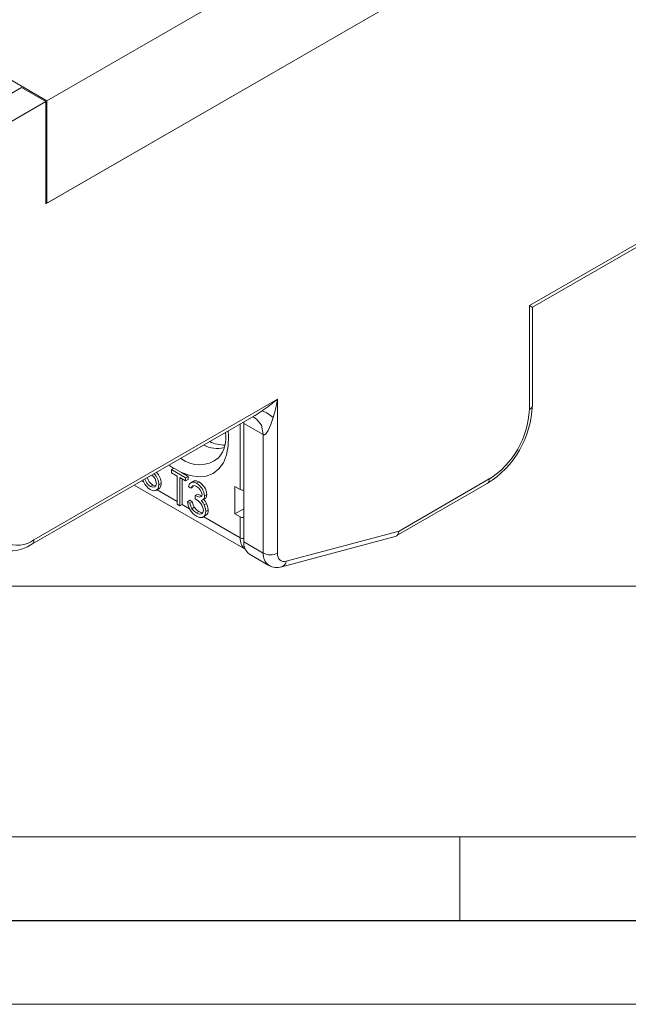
# Model space of a CAD drawing. Header units: millimetres. Extents: x 0 to 420, y 0 to 297.
# Tile 10 of 14: x 333 to 369, y 0 to 59. Entities that reach past the tile are written whole.
import ezdxf

# ---------------------------------------------------------------- set-up
doc = ezdxf.new("R2010")
doc.units = ezdxf.units.MM
doc.layers.add('FORMATO', color=7, linetype='Continuous')

msp = doc.modelspace()

# ---------------------------------------------------------------- linework, layer by layer
at = {"color": 7, "linetype": 'Continuous', "lineweight": 15}
for p, q in [((334.247, 47.875), (384.452, 76.858)), ((334.318, 54.04), (302.498, 72.409)), ((334.318, 47.916), (368.896, 67.877)), ((354.753, 65.837), (334.318, 54.04)), ((332.798, 54.836), (329.262, 52.795)), ((334.247, 53.999), (332.798, 54.836)), ((331.136, 52.203), (334.247, 53.999)), ((334.247, 53.999), (334.247, 47.875)), ((334.318, 54.04), (334.318, 47.916)), ((363.168, 41.789), (384.452, 54.076)), ((363.344, 41.688), (384.328, 53.802)), ((334.318, 47.916), (334.247, 47.957)), ((363.168, 35.584), (363.168, 41.789)), ((363.344, 35.829), (363.344, 41.688)), ((333.54, 27.789), (348.107, 36.198)), ((348.107, 36.198), (348.107, 26.988)), ((333.416, 27.514), (346.7, 35.183)), ((346.091, 34.748), (346.09, 34.83)), ((347.258, 34.075), (346.091, 34.748)), ((346.091, 27.662), (346.091, 34.748)), ((346.677, 35.135), (346.846, 34.989)), ((347.258, 26.988), (347.258, 34.075)), ((341.759, 31.989), (341.901, 32.07)), ((341.759, 31.796), (341.759, 31.989)), ((341.759, 31.989), (342.614, 31.495)), ((342.358, 31.806), (341.901, 32.07)), ((342.358, 31.806), (342.755, 31.577)), ((342.114, 31.591), (341.759, 31.796)), ((342.114, 29.906), (342.114, 31.591)), ((342.614, 31.302), (342.259, 31.507)), ((342.259, 31.507), (342.259, 29.822)), ((342.401, 31.425), (342.401, 29.903)), ((342.614, 31.495), (342.755, 31.577)), ((342.614, 31.495), (342.614, 31.302)), ((342.614, 31.302), (342.755, 31.384)), ((342.755, 31.577), (342.755, 31.384)), ((343.085, 31.297), (342.908, 31.195)), ((343.265, 31.167), (343.406, 31.249)), ((355.375, 28.309), (360.764, 31.42)), ((339.538, 31.048), (346.175, 27.217)), ((340.508, 30.977), (340.649, 31.059)), ((340.649, 31.059), (340.795, 31.006)), ((340.853, 30.739), (341.029, 30.841)), ((341.008, 31.071), (341.15, 31.153)), ((342.927, 30.881), (342.781, 30.965)), ((342.927, 30.881), (343.068, 30.963)), ((345.561, 30.972), (345.879, 30.788)), ((345.561, 29.338), (345.561, 30.972)), ((355.211, 28.011), (360.64, 31.145)), ((342.718, 30.062), (342.86, 30.144)), ((342.718, 30.062), (342.864, 29.978)), ((342.86, 30.144), (343.006, 30.06)), ((342.864, 29.978), (343.006, 30.06)), ((343.177, 30.424), (343.318, 30.505)), ((343.177, 30.231), (343.177, 30.424)), ((343.318, 30.505), (343.582, 30.418)), ((343.611, 30.145), (343.788, 30.248)), ((343.74, 30.405), (343.881, 30.487)), ((342.259, 29.822), (342.114, 29.906)), ((342.259, 29.822), (342.401, 29.903)), ((342.992, 29.645), (343.133, 29.727)), ((343.263, 29.387), (343.405, 29.468)), ((343.726, 29.867), (343.868, 29.948)), ((343.823, 29.477), (343.965, 29.558)), ((346.091, 29.645), (345.561, 29.338)), ((343.651, 29.132), (343.828, 29.234)), ((345.561, 29.338), (345.879, 29.155)), ((345.879, 27.895), (345.879, 29.155)), ((348.631, 26.502), (355.375, 28.309)), ((348.362, 26.167), (355.15, 27.986)), ((346.091, 27.662), (347.258, 26.988)), ((346.423, 26.929), (347.59, 26.256))]:
    msp.add_line(p, q, dxfattribs=at)
at = {"color": 1, "linetype": 'Continuous', "lineweight": 15}
for p, q in [((345.879, 30.788), (345.879, 34.709)), ((341.9, 32.053), (341.614, 32.246)), ((339.978, 31.302), (340.115, 31.223)), ((340.903, 30.768), (342.114, 30.069)), ((342.401, 29.903), (342.849, 29.645)), ((343.694, 29.157), (345.879, 27.895))]:
    msp.add_line(p, q, dxfattribs=at)
at = {"color": 7, "linetype": 'Continuous', "lineweight": 0}
msp.add_line((359, 10.013), (359, 5), dxfattribs=at)
at = {"color": 7, "linetype": 'Continuous', "lineweight": 15, "flags": 128}
for points in [[(363.168, 41.789), (363.235, 41.751), (363.288, 41.72), (363.323, 41.7), (363.342, 41.689), (363.344, 41.688)], [(347.855, 35.104), (347.464, 35.378), (347.184, 35.491)], [(347.855, 35.104), (347.713, 34.673), (347.553, 34.314), (347.416, 34.12), (347.338, 34.067), (347.297, 34.062), (347.258, 34.075)], [(342.781, 30.965), (342.85, 31.135), (342.978, 31.227), (343.114, 31.229), (343.265, 31.167)], [(343.074, 31.276), (343.12, 31.309), (343.255, 31.311), (343.406, 31.249)], [(341.008, 31.071), (340.963, 30.848), (340.825, 30.729), (340.672, 30.722), (340.5, 30.789)], [(340.508, 30.977), (340.654, 30.925), (340.776, 30.951), (340.841, 31.026), (340.862, 31.145)], [(341.15, 31.153), (341.126, 30.982), (341.051, 30.859), (341.005, 30.846)], [(343.267, 30.974), (343.142, 31.023), (343.034, 31.01), (342.927, 30.881)], [(343.006, 30.06), (343.061, 29.871), (343.133, 29.727)], [(343.177, 30.424), (343.443, 30.335), (343.55, 30.369), (343.583, 30.419), (343.594, 30.49)], [(343.55, 30.129), (343.658, 29.99), (343.726, 29.867)], [(343.691, 30.21), (343.799, 30.071), (343.868, 29.948)], [(343.881, 30.487), (343.866, 30.367), (343.819, 30.277), (343.764, 30.248)], [(342.864, 29.978), (342.919, 29.79), (342.992, 29.645)], [(342.992, 29.645), (343.136, 29.478), (343.263, 29.387)], [(343.133, 29.727), (343.278, 29.559), (343.405, 29.468)], [(343.823, 29.477), (343.767, 29.243), (343.614, 29.12), (343.447, 29.119), (343.261, 29.196)], [(343.263, 29.387), (343.429, 29.32), (343.572, 29.336), (343.65, 29.413), (343.677, 29.545)], [(343.405, 29.468), (343.57, 29.401), (343.646, 29.41)], [(343.726, 29.867), (343.804, 29.643), (343.823, 29.477)], [(343.868, 29.948), (343.946, 29.725), (343.965, 29.558)], [(348.631, 26.502), (348.522, 26.484), (348.421, 26.491), (348.33, 26.521), (348.253, 26.576), (348.19, 26.652), (348.144, 26.747), (348.116, 26.861), (348.107, 26.988)]]:
    msp.add_lwpolyline(points, dxfattribs=at)
at = {"color": 1, "linetype": 'Continuous', "lineweight": 15, "flags": 128}
for points in [[(346.697, 35.189), (346.764, 35.221), (347.184, 35.491)], [(346.845, 34.989), (347.151, 34.637), (347.258, 34.075)], [(345.158, 34.292), (345.18, 34.007), (345.164, 33.4), (345.059, 32.857), (344.868, 32.393), (344.596, 32.021), (344.25, 31.751), (343.841, 31.592), (343.381, 31.548), (342.882, 31.62), (342.358, 31.806)]]:
    msp.add_lwpolyline(points, dxfattribs=at)
at = {"color": 7, "linetype": 'Continuous', "lineweight": 15}
for centre, radius, start, end in [((357.603, 36.021), 5.744, 301.91648, 358.08318), ((357.948, 35.821), 5.225, 302.60546, 357.39451), ((343.199, 33.883), 1.826, 319.36402, 9.99746), ((344.911, 35.372), 1.92, 243.45366, 271.99204), ((344.518, 35.036), 1.785, 242.67381, 282.78718), ((340.205, 31.15), 0.945, 0.13002, 45.0298), ((341.015, 31.634), 0.989, 196.48255, 238.63552), ((340.841, 31.568), 0.678, 192.74805, 240.5843), ((340.983, 31.65), 0.678, 192.74805, 240.5843), ((340.165, 31.107), 0.699, 3.10847, 52.05103), ((340.064, 31.069), 0.945, 0.13002, 45.0298), ((342.907, 30.409), 0.977, 4.57397, 59.29117), ((342.766, 30.327), 0.977, 4.57397, 59.29117), ((342.967, 30.419), 0.631, 6.51565, 61.65303), ((346.021, 31.063), 0.309, 242.70217, 283.13092), ((343.884, 30.189), 1.172, 186.17652, 237.89223), ((342.851, 29.468), 0.83, 5.34457, 66.86168), ((343.499, 30.367), 0.244, 282.12212, 8.94815), ((343.656, 29.504), 0.313, 298.85502, 9.91957), ((332.602, 28.939), 1.485, 170.78605, 309.20336), ((346.021, 29.43), 0.309, 242.70217, 283.13092), ((332.132, 29.406), 2.287, 243.14589, 304.17497), ((346.9, 27.586), 0.812, 174.66922, 234.01883), ((347.682, 27.807), 0.922, 242.60981, 297.39029), ((348.076, 27.025), 0.904, 237.66011, 288.45015)]:
    msp.add_arc(centre, radius, start, end, dxfattribs=at)
at = {"color": 1, "linetype": 'Continuous', "lineweight": 15}
for centre, radius, start, end in [((363.044, 35.859), 0.302, 294.37546, 354.30469), ((343.437, 34.087), 1.817, 232.06482, 309.16613), ((360.476, 31.385), 0.29, 304.36019, 6.95154), ((333.255, 27.752), 0.288, 304.04345, 7.25345), ((346.629, 27.819), 0.754, 174.20735, 232.92386), ((346.021, 28.17), 0.309, 242.70217, 283.13092), ((348.046, 26.903), 0.792, 173.85382, 234.75726), ((348.23, 26.549), 0.403, 289.04451, 353.36984)]:
    msp.add_arc(centre, radius, start, end, dxfattribs=at)
at = {"color": 7, "linetype": 'Continuous', "lineweight": 15}
for centre, major_axis, ratio, start_param, end_param in [((347.682, 36.443), (1.864, 1.53), 0.190612, 4.290128, 4.784025), ((347.682, 36.443), (0.393, 2.379), 0.190609, 4.146883, 4.64078), ((354.951, 28.554), (-0.231, 0.557), 0.646908, 3.056622, 4.012043)]:
    msp.add_ellipse(centre, major_axis=major_axis, ratio=ratio, start_param=start_param, end_param=end_param, dxfattribs=at)
at = {"layer": 'FORMATO', "lineweight": 0}
for p, q in [((235, 25.012), (415, 25.012)), ((263.916, 10), (389, 10.017)), ((0, 0), (420, 0))]:
    msp.add_line(p, q, dxfattribs=at)
at = {"layer": 'FORMATO'}
msp.add_line((415, 5), (19.916, 5), dxfattribs=at)

doc.saveas('drawing.dxf')
